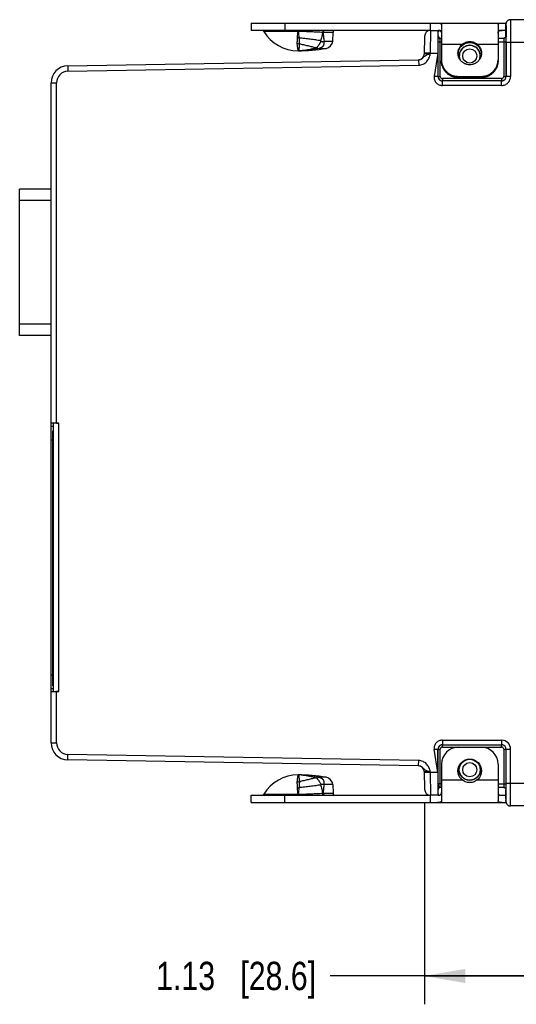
# Model space of a CAD drawing. Header units: inches. Extents: x 0 to 22, y 0 to 17.
# Tile 18 of 28: x 8 to 10.2, y 9 to 13.4. Entities that reach past the tile are written whole.
import ezdxf

# ---------------------------------------------------------------- set-up
doc = ezdxf.new("R2010")
doc.units = ezdxf.units.IN
doc.header["$LTSCALE"] = 1.21
doc.header["$MEASUREMENT"] = 0
doc.layers.get('0').update_dxf_attribs({"linetype": 'CONTINUOUS'})
for name, color, linetype in [('02___PRT_ALL_AXES', 7, 'CONTINUOUS'), ('DIMENSIONS', 7, 'CONTINUOUS'), ('FEATURES', 7, 'CONTINUOUS')]:
    doc.layers.add(name, color=color, linetype=linetype)
doc.styles.get("Standard").update_dxf_attribs({"font": 'txt', "width": 0.8})
doc.dimstyles.new('DIMSTYLE_1', dxfattribs={"dimtxt": 0.125, "dimasz": 0.18, "dimexe": 0.125, "dimexo": 0.0625, "dimgap": 0.0625, "dimtad": 0, "dimtih": 1, "dimtoh": 1, "dimdec": 1, "dimzin": 4, "dimdsep": 46, "dimtxsty": 'STANDARD', "dimblk": '_FILLED', "dimblk1": '_FILLED', "dimblk2": '_FILLED', "dimcen": 0.09, "dimadec": 0, "dimazin": 0, "dimtp": 0.001, "dimtm": 0.001, "dimtfac": 1, "dimtdec": 1, "dimtofl": 0, "dimtmove": 0, "dimatfit": 3, "dimldrblk": '_FILLED', "dimfxl": 1, "dimtolj": 1, "dimtzin": 4, "dimarcsym": 0})

# ---------------------------------------------------------------- blocks, each defined once
blk = doc.blocks.new('_FILLED')
at = {"color": 0, "linetype": 'BYBLOCK'}
blk.add_solid([(0, 0), (-1, 0.174), (-1, -0.174)], dxfattribs=at)
blk = doc.blocks.new('*D0')
at = {"layer": 'DIMENSIONS', "color": 2, "linetype": 'CONTINUOUS'}
for p, q in [((10.8815, 9.9727), (10.8815, 9.0152)), ((9.7537, 9.9018), (9.7537, 9.0152)), ((10.3176, 9.1402), (9.3373, 9.1402)), ((9.7537, 9.1402), (10.3176, 9.1402)), ((10.8815, 9.1402), (10.3176, 9.1402))]:
    blk.add_line(p, q, dxfattribs=at)
at = {"layer": 'DIMENSIONS', "color": 2, "linetype": 'CONTINUOUS', "xscale": 0.18, "yscale": 0.18, "zscale": 0.18, "rotation": 180}
blk.add_blockref('_FILLED', (9.7537, 9.1402), dxfattribs=at)
at = {"layer": 'DIMENSIONS', "color": 2, "linetype": 'CONTINUOUS', "xscale": 0.18, "yscale": 0.18, "zscale": 0.18}
blk.add_blockref('_FILLED', (10.8815, 9.1402), dxfattribs=at)
at = {"layer": 'DIMENSIONS', "color": 2, "linetype": 'CONTINUOUS', "insert": (9.2748, 9.2027), "char_height": 0.125, "width": 1.125, "attachment_point": 3, "line_spacing_factor": 0.9}
blk.add_mtext('1.13{\\Ftxt.shx;\\W1.000000;\\H0.125000; }[28.6]', dxfattribs=at)

msp = doc.modelspace()

# ---------------------------------------------------------------- linework, layer by layer
at = {"color": 7, "linetype": 'CONTINUOUS'}
for p, q in [((10.1135, 13.3292), (10.1135, 13.3392)), ((10.1135, 13.3392), (10.1138, 13.3293)), ((10.7873, 13.3592), (10.1335, 13.3592)), ((9.1953, 13.3074), (9.0434, 13.3074)), ((9.1952, 13.3122), (9.1952, 13.3116)), ((9.1959, 13.3074), (9.1953, 13.3074)), ((9.1957, 13.3122), (9.1959, 13.3074)), ((9.3501, 13.3027), (9.3058, 13.3027)), ((9.7802, 13.3116), (9.7794, 13.2116)), ((9.7802, 13.3116), (9.8135, 13.3122)), ((9.8135, 13.2821), (9.8135, 13.3122)), ((10.1134, 13.2875), (10.1135, 13.3292)), ((10.1135, 13.3292), (10.1135, 13.3292)), ((10.1138, 13.3293), (10.1141, 13.2876)), ((9.3101, 13.2651), (9.3481, 13.2651)), ((9.7537, 13.2851), (9.7523, 13.2071)), ((9.8135, 13.2612), (9.8135, 13.2821)), ((9.8135, 13.1092), (9.8135, 13.2612)), ((9.8135, 13.2612), (9.8285, 13.2612)), ((9.8235, 13.2744), (9.8235, 13.2782)), ((9.8235, 13.2782), (9.8285, 13.2782)), ((9.8235, 13.2612), (9.8235, 13.2744)), ((9.8235, 13.1092), (9.8235, 13.2612)), ((10.0785, 13.2782), (10.1039, 13.2782)), ((10.0785, 13.2612), (10.1136, 13.2612)), ((10.1035, 13.2777), (10.1036, 13.2612)), ((10.1036, 13.2612), (10.1036, 13.1092)), ((10.1092, 13.2798), (10.1075, 13.2791)), ((10.1117, 13.2823), (10.1092, 13.2798)), ((10.1132, 13.2854), (10.1127, 13.2844)), ((10.1134, 13.2875), (10.1134, 13.2875)), ((10.1134, 13.2875), (10.1136, 13.2612)), ((10.1136, 13.2612), (10.1136, 13.1092)), ((10.1141, 13.2876), (10.1141, 13.2834)), ((10.1142, 13.2592), (10.1142, 13.1092)), ((10.7873, 13.2592), (10.1142, 13.2592)), ((10.1342, 13.2592), (10.1342, 13.1092)), ((9.1958, 13.2222), (9.1955, 13.2222)), ((9.1958, 13.2222), (9.1955, 13.2222)), ((9.2759, 13.2345), (9.2885, 13.2325)), ((9.2885, 13.2325), (9.2886, 13.2324)), ((9.2886, 13.2324), (9.3189, 13.2324)), ((9.7793, 13.2084), (9.7523, 13.2071)), ((9.7794, 13.2116), (9.7524, 13.212)), ((9.7794, 13.2116), (9.7793, 13.2084)), ((9.7794, 13.2116), (9.8128, 13.2121)), ((9.8128, 13.2121), (9.7962, 13.1092)), ((9.8128, 13.2121), (9.8129, 13.1092)), ((9.9142, 13.2408), (9.9143, 13.241)), ((9.9929, 13.2408), (9.9928, 13.241)), ((8.1782, 13.1555), (9.7279, 13.1825)), ((9.7279, 13.1825), (9.7283, 13.1589)), ((8.1782, 13.1555), (8.1787, 13.1318)), ((8.1787, 13.1318), (9.7283, 13.1589)), ((8.1045, 10.1689), (8.1045, 13.0805)), ((8.1045, 13.0805), (8.1282, 13.0805)), ((8.1282, 11.5788), (8.1282, 13.0805)), ((9.8129, 13.1092), (9.8235, 13.1092)), ((9.8329, 13.0692), (9.8329, 13.0892)), ((10.0942, 13.0892), (9.8329, 13.0892)), ((9.8335, 13.0992), (9.8335, 13.0892)), ((10.0936, 13.0992), (9.8335, 13.0992)), ((10.0936, 13.0992), (10.0936, 13.0892)), ((10.0942, 13.0692), (10.0942, 13.0892)), ((10.1036, 13.1092), (10.1136, 13.1092)), ((10.1342, 13.1092), (10.1142, 13.1092)), ((10.0942, 13.0692), (9.8329, 13.0692)), ((8.1045, 11.5657), (8.1145, 11.5657)), ((8.1145, 10.3959), (8.1145, 11.5784)), ((8.1282, 11.5788), (8.1382, 11.5788)), ((8.1382, 10.3955), (8.1382, 11.5788)), ((8.1115, 10.4202), (8.1115, 11.5452)), ((8.1145, 11.5452), (8.1115, 11.5452)), ((8.1145, 11.5152), (8.1115, 11.5152)), ((8.1045, 11.5057), (8.1115, 11.5057)), ((8.1045, 10.4686), (8.1115, 10.4686)), ((8.1145, 10.4502), (8.1115, 10.4502)), ((8.1045, 10.4086), (8.1145, 10.4086)), ((8.1145, 10.4202), (8.1115, 10.4202)), ((8.1282, 10.1689), (8.1282, 10.3955)), ((8.1382, 10.3955), (8.1282, 10.3955)), ((8.1045, 10.1689), (8.1282, 10.1689)), ((9.8329, 10.1802), (10.0942, 10.1802)), ((9.8329, 10.1802), (9.8329, 10.1602)), ((10.0942, 10.1802), (10.0942, 10.1602)), ((9.8128, 10.0372), (9.7962, 10.1402)), ((9.8128, 10.0372), (9.8129, 10.1402)), ((9.8129, 10.1402), (9.8235, 10.1402)), ((9.8135, 9.9882), (9.8135, 10.1402)), ((9.8235, 9.9882), (9.8235, 10.1402)), ((9.8329, 10.1602), (10.0942, 10.1602)), ((9.8335, 10.1502), (9.8335, 10.1602)), ((9.8335, 10.1502), (10.0936, 10.1502)), ((10.0936, 10.1502), (10.0936, 10.1602)), ((10.1036, 10.1402), (10.1136, 10.1402)), ((10.1036, 10.1402), (10.1036, 9.9882)), ((10.1136, 10.1402), (10.1136, 9.9882)), ((10.1142, 10.1402), (10.1342, 10.1402)), ((10.1142, 9.9902), (10.1142, 10.1402)), ((10.1342, 9.9902), (10.1342, 10.1402)), ((8.1782, 10.0939), (8.1787, 10.1175)), ((9.7279, 10.0668), (8.1782, 10.0939)), ((9.7283, 10.0904), (8.1787, 10.1175)), ((9.7279, 10.0668), (9.7283, 10.0904)), ((9.7523, 10.0423), (9.7537, 9.9643)), ((9.7793, 10.0409), (9.7523, 10.0423)), ((9.7794, 10.0378), (9.7524, 10.0373)), ((9.7793, 10.0409), (9.7794, 10.0378)), ((9.8128, 10.0372), (9.7794, 10.0378)), ((9.7794, 10.0378), (9.7802, 9.9377)), ((9.1958, 10.0272), (9.1955, 10.0272)), ((9.1955, 10.0272), (9.1958, 10.0272)), ((9.1955, 10.0272), (9.1958, 10.0272)), ((9.2759, 10.0148), (9.2746, 10.0147)), ((9.2759, 10.0148), (9.2885, 10.0168)), ((9.2885, 10.0168), (9.2886, 10.017)), ((9.3189, 10.017), (9.2886, 10.017)), ((9.2961, 9.9845), (9.2947, 9.9829)), ((9.309, 9.9856), (9.3101, 9.9843)), ((9.3481, 9.9843), (9.3101, 9.9843)), ((9.8285, 9.9882), (9.8135, 9.9882)), ((9.8135, 9.9377), (9.8135, 9.9672)), ((9.8235, 9.975), (9.8235, 9.9882)), ((9.8235, 9.9712), (9.8235, 9.975)), ((9.8285, 9.9712), (9.8235, 9.9712)), ((10.0785, 9.9882), (10.1136, 9.9882)), ((10.1039, 9.9712), (10.0785, 9.9712)), ((10.1036, 9.9882), (10.1035, 9.9716)), ((10.1136, 9.9882), (10.1134, 9.9619)), ((10.1135, 9.9202), (10.1134, 9.9619)), ((10.1134, 9.9619), (10.1134, 9.9618)), ((10.1138, 9.9222), (10.1141, 9.9618)), ((10.1141, 9.9618), (10.1141, 9.9623)), ((10.1142, 9.9902), (10.7873, 9.9902)), ((9.0434, 9.9419), (9.1953, 9.9419)), ((9.1952, 9.9372), (9.1952, 9.9377)), ((9.1953, 9.9419), (9.1959, 9.9419)), ((9.1957, 9.9372), (9.1959, 9.9419)), ((9.3058, 9.9466), (9.3501, 9.9466)), ((9.8135, 9.9372), (9.7802, 9.9377)), ((10.1135, 9.9201), (10.1134, 9.9123)), ((10.1135, 9.9102), (10.1138, 9.9222)), ((10.1135, 9.9202), (10.1135, 9.9201)), ((10.1135, 9.9202), (10.1135, 9.9105)), ((10.1135, 9.9105), (10.1135, 9.9102)), ((10.1316, 9.8903), (10.1335, 9.8902)), ((10.7873, 9.8902), (10.1335, 9.8902))]:
    msp.add_line(p, q, dxfattribs=at)
for points in [[(10.115, 13.3469), (10.1145, 13.3455), (10.1141, 13.3441), (10.1138, 13.3428), (10.1136, 13.3415), (10.1135, 13.3403), (10.1135, 13.3391), (10.1134, 13.3381), (10.1134, 13.3367)], [(10.1134, 13.3367), (10.1135, 13.3294), (10.1135, 13.3292)], [(10.1335, 13.3592), (10.1315, 13.3591), (10.1297, 13.3588), (10.1279, 13.3584), (10.1262, 13.3578), (10.1246, 13.3571), (10.1231, 13.3563), (10.1217, 13.3553), (10.1204, 13.3543), (10.1192, 13.3532), (10.1182, 13.352), (10.1172, 13.3508), (10.1164, 13.3495), (10.1156, 13.3482), (10.115, 13.3469)], [(9.9142, 13.2408), (9.9212, 13.2473), (9.9317, 13.2535), (9.9437, 13.2572), (9.9535, 13.258)], [(9.9535, 13.258), (9.9636, 13.2571), (9.9756, 13.2534), (9.9861, 13.2471), (9.9929, 13.2408)], [(10.1134, 13.2875), (10.1132, 13.2853), (10.1116, 13.2821), (10.1088, 13.2795), (10.1054, 13.2783), (10.1039, 13.2782)], [(10.1039, 9.9712), (10.1055, 9.971), (10.1087, 9.9699), (10.1115, 9.9674), (10.1131, 9.9642), (10.1134, 9.9618)], [(10.1134, 9.9123), (10.1134, 9.911), (10.1135, 9.9101), (10.1135, 9.909), (10.1136, 9.9078), (10.1138, 9.9066), (10.114, 9.9054), (10.1144, 9.9041), (10.1149, 9.9028)], [(10.1149, 9.9028), (10.1154, 9.9015), (10.1161, 9.9002), (10.1169, 9.899), (10.1177, 9.8978), (10.1187, 9.8967), (10.1198, 9.8956), (10.1209, 9.8946), (10.1222, 9.8936), (10.1235, 9.8928), (10.125, 9.892), (10.1265, 9.8914), (10.1282, 9.8909), (10.1299, 9.8905), (10.1316, 9.8902), (10.1335, 9.8902)]]:
    msp.add_lwpolyline(points, dxfattribs=at)
for centre, radius in [((9.9535, 13.1992), 0.0312), ((9.9535, 10.0502), 0.047), ((9.9535, 10.0502), 0.0462), ((9.9535, 10.0502), 0.0312)]:
    msp.add_circle(centre, radius, dxfattribs=at)
for centre, radius, start, end in [((10.1336, 13.3391), 0.0201, 161.9995, 179.9428), ((10.1336, 13.3391), 0.0201, 143.9575, 161.891), ((10.1336, 13.3391), 0.0201, 126.0373, 143.8463), ((10.1335, 13.3391), 0.0201, 107.7556, 125.9236), ((10.1335, 13.339), 0.0201, 90.0538, 107.6481), ((9.0348, 13.3022), 0.01, 31.4985, 90), ((8.8083, 13.3337), 0.3878, 352.0387, 356.1115), ((8.0064, 13.3066), 1.1889, 0.0363, 0.2388), ((9.2824, 12.5508), 0.7523, 88.2178, 88.3785), ((9.36, 13.3022), 0.01, 90, 177), ((9.7807, 13.2846), 0.027, 90.9999, 178.9983), ((9.1905, 13.1933), 0.0595, 80.0972, 90.0059), ((9.1859, 13.2061), 0.0741, 79.9641, 84.9601), ((8.9788, 13.0018), 0.4121, 39.6565, 39.9526), ((9.2479, 13.3168), 0.0809, 318.9998, 320.2339), ((9.8235, 13.2882), 0.01, 180, 270), ((10.1034, 13.2879), 0.0101, 270.169, 279.981), ((10.1038, 13.2875), 0.00966, 322.8502, 325.7716), ((10.1038, 13.2875), 0.00963, 325.8098, 336.9145), ((1.4393, 13.2595), 8.6749, 359.99753, 0.15769), ((9.1955, 13.4741), 0.252, 270.0789, 274.2022), ((9.2849, 13.4229), 0.1886, 266.8892, 267.2613), ((9.7273, 13.2075), 0.025, 271, 359), ((9.9535, 13.1992), 0.047, 345.2935, 194.7065), ((9.9535, 13.1992), 0.0462, 338.0317, 201.9666), ((9.9512, 13.2084), 0.0492, 130.7264, 138.5618), ((9.9514, 13.2082), 0.0495, 127.54, 130.7304), ((9.9557, 13.2082), 0.0495, 47.8262, 52.3022), ((9.9561, 13.2086), 0.049, 41.4238, 47.8376), ((9.7271, 13.2089), 0.0265, 290.9188, 293.277), ((8.1795, 13.0805), 0.075, 91, 180), ((8.1795, 13.0805), 0.0514, 91, 180), ((9.833, 13.1092), 0.02, 180.128, 252.9979), ((9.8335, 13.1092), 0.02, 180.0001, 256.519), ((9.8335, 13.1092), 0.01, 180.003, 269.9992), ((9.8329, 13.1092), 0.0201, 253.0528, 258.0191), ((9.8335, 13.1092), 0.02, 256.5294, 265.4344), ((9.833, 13.1093), 0.0202, 258.0136, 266.9004), ((9.8335, 13.1091), 0.02, 265.4331, 269.9973), ((9.8329, 13.109), 0.0198, 266.912, 269.9962), ((10.0936, 13.1092), 0.01, 270.0008, 359.997), ((10.0936, 13.1092), 0.02, 270.0101, 275.8013), ((10.0942, 13.109), 0.0199, 270.007, 274.3275), ((10.0936, 13.1092), 0.02, 275.7961, 283.5242), ((10.0941, 13.1093), 0.0202, 274.3305, 282.0425), ((10.0936, 13.1092), 0.02, 283.5361, 359.9999), ((10.0942, 13.1092), 0.0201, 282.0397, 286.466), ((10.0942, 13.1092), 0.02, 286.4978, 359.9979), ((8.1795, 10.1689), 0.075, 180, 269), ((8.1795, 10.1689), 0.0514, 180, 269), ((10.0942, 10.1402), 0.04, 0.0021, 90.0001), ((9.833, 10.1401), 0.02, 107.0021, 179.872), ((9.8335, 10.1402), 0.02, 103.818, 179.9999), ((9.8335, 10.1402), 0.01, 90.0008, 179.997), ((9.8329, 10.1401), 0.0201, 102.3183, 106.948), ((9.833, 10.14), 0.0202, 93.8937, 102.3218), ((9.8335, 10.1401), 0.02, 95.3585, 103.805), ((9.8335, 10.1402), 0.02, 90.0093, 95.363), ((9.8329, 10.1403), 0.0198, 90.0058, 93.8873), ((10.0936, 10.1402), 0.02, 85.1402, 89.9968), ((10.0936, 10.1402), 0.01, 0.003, 89.9992), ((10.0942, 10.1403), 0.0198, 86.618, 89.9956), ((10.0941, 10.14), 0.0201, 78.3185, 86.6096), ((10.0936, 10.1401), 0.02, 76.8357, 85.1427), ((10.0942, 10.1401), 0.0201, 73.5362, 78.3232), ((10.0936, 10.1402), 0.02, 0.0001, 76.8264), ((10.0942, 10.1402), 0.02, 0.0021, 73.5036), ((9.7273, 10.0418), 0.025, 0.9997, 89), ((9.7271, 10.0404), 0.0264, 67.3302, 68.6422), ((9.1905, 10.0561), 0.0595, 269.9943, 279.9029), ((9.1956, 9.6), 0.4271, 85.7985, 89.9642), ((9.1955, 9.7762), 0.251, 85.3761, 89.9307), ((9.1949, 9.5936), 0.4336, 77.5215, 85.7732), ((9.1859, 10.0432), 0.0741, 275.0398, 280.0358), ((8.8083, 9.9156), 0.3878, 3.8885, 7.9613), ((9.7807, 9.9647), 0.027, 181, 269), ((11.7019, 9.9855), 1.8884, 179.92, 180.5542), ((9.8235, 9.9612), 0.01, 90, 180), ((10.1034, 9.9615), 0.0101, 80.0245, 89.8315), ((10.1037, 9.9617), 0.00976, 34.9777, 41.8375), ((10.1038, 9.9618), 0.00963, 23.2127, 34.9279), ((1.6007, 9.9896), 8.5135, 359.81626, 0.00386), ((9.0348, 9.9472), 0.01, 270, 328.5015), ((8.0059, 9.9427), 1.1894, 359.7612, 359.9636), ((9.2823, 10.7028), 0.7566, 271.622, 271.7818), ((9.36, 9.9472), 0.01, 183, 270), ((10.1336, 9.9102), 0.0201, 180.0564, 197.9164), ((10.1336, 9.9102), 0.0201, 198.0219, 215.7184), ((10.1336, 9.9103), 0.0201, 215.8279, 233.6696), ((10.1335, 9.9103), 0.0201, 233.7799, 251.6298), ((10.1335, 9.9103), 0.0201, 251.7401, 269.9402)]:
    msp.add_arc(centre, radius, start, end, dxfattribs=at)
for centre, major_axis, ratio, start_param, end_param in [((9.8136, 13.2122), (0, 0.1), 0.008726, 6.383505, 7.854134), ((8.1282, 11.5784), (0.0236, 0), 0.017455, 7.853982, 9.424778), ((8.1382, 11.5784), (0.0236, 0), 0.017455, 1.570796, 3.141593), ((8.1282, 10.3959), (0.0236, 0), 0.017455, 3.141593, 4.712389), ((8.1382, 10.3959), (0.0236, 0), 0.017455, -3.141593, -1.570796), ((9.8136, 10.0372), (0, 0.1), 0.008726, 1.570644, 3.041273)]:
    msp.add_ellipse(centre, major_axis=major_axis, ratio=ratio, start_param=start_param, end_param=end_param, dxfattribs=at)
for points, knots in [([(10.1335, 13.3592), (10.1335, 13.3592), (10.1335, 13.3589), (10.1336, 13.3586), (10.1336, 13.358), (10.1336, 13.3572), (10.1336, 13.3561), (10.1337, 13.3542), (10.1337, 13.3513), (10.1338, 13.3471), (10.1339, 13.342), (10.1339, 13.3362), (10.134, 13.3296), (10.134, 13.3224), (10.1341, 13.3116), (10.1341, 13.2969), (10.1342, 13.2784), (10.1342, 13.2657), (10.1342, 13.2592)], [0, 0, 0, 0, 0.001252, 0.004874, 0.010885, 0.019277, 0.030029, 0.043115, 0.076172, 0.118124, 0.168582, 0.227046, 0.292966, 0.365693, 0.444535, 0.617445, 0.805006, 1, 1, 1, 1]), ([(9.3037, 13.3027), (9.2959, 13.3032), (9.2792, 13.3042), (9.2579, 13.3052), (9.2396, 13.306), (9.2203, 13.3067), (9.2057, 13.3071), (9.1959, 13.3074)], [0, 0, 0, 0, 0.218809, 0.463921, 0.593862, 0.727277, 1, 1, 1, 1]), ([(9.1959, 13.3074), (9.1962, 13.3025), (9.197, 13.2931), (9.1982, 13.2837), (9.1988, 13.2791)], [0, 0, 0, 0, 0.514825, 1, 1, 1, 1]), ([(9.3037, 13.3027), (9.3032, 13.2997), (9.3021, 13.2935), (9.2995, 13.2813), (9.2969, 13.2723), (9.2947, 13.2664)], [0, 0, 0, 0, 0.249996, 0.499966, 1, 1, 1, 1]), ([(9.3104, 13.3122), (9.31, 13.3122), (9.3091, 13.312), (9.3079, 13.3115), (9.3068, 13.3106), (9.3058, 13.3094), (9.3049, 13.308), (9.3043, 13.3064), (9.3039, 13.3046), (9.3037, 13.3034), (9.3037, 13.3027)], [0, 0, 0, 0, 0.100605, 0.205668, 0.317879, 0.43887, 0.568975, 0.707309, 0.852072, 1, 1, 1, 1]), ([(9.3103, 13.3115), (9.3097, 13.3111), (9.3087, 13.3103), (9.3078, 13.3091), (9.3069, 13.3076), (9.3063, 13.3059), (9.3059, 13.3041), (9.3058, 13.3032), (9.3058, 13.3027)], [0, 0, 0, 0, 0.220187, 0.338776, 0.462917, 0.725343, 0.86203, 1, 1, 1, 1]), ([(9.3058, 13.3027), (9.3063, 13.2964), (9.3072, 13.2869), (9.3087, 13.2744), (9.3096, 13.2682), (9.3101, 13.2651)], [0, 0, 0, 0, 0.502444, 0.75207, 1, 1, 1, 1]), ([(9.313, 13.3122), (9.3125, 13.3122), (9.3116, 13.312), (9.3107, 13.3117), (9.3103, 13.3115)], [0, 0, 0, 0, 0.491068, 1, 1, 1, 1]), ([(9.1924, 13.28), (9.1921, 13.2775), (9.1914, 13.2727), (9.1908, 13.2667), (9.1905, 13.2622), (9.1904, 13.2589), (9.1903, 13.2558), (9.1904, 13.2538), (9.1905, 13.2528)], [0, 0, 0, 0, 0.275452, 0.534401, 0.657421, 0.776029, 0.890204, 1, 1, 1, 1]), ([(9.1905, 13.2528), (9.1908, 13.2491), (9.1912, 13.244), (9.1921, 13.2375), (9.1927, 13.2336), (9.1932, 13.2301), (9.1938, 13.2273), (9.1943, 13.2254), (9.1946, 13.2242), (9.1948, 13.2236), (9.1949, 13.2234)], [0, 0, 0, 0, 0.365736, 0.520959, 0.656963, 0.773264, 0.869435, 0.945092, 0.975151, 1, 1, 1, 1]), ([(9.2007, 13.2519), (9.2006, 13.2496), (9.2003, 13.2453), (9.1999, 13.2401), (9.1995, 13.2364), (9.1993, 13.234), (9.1991, 13.2318), (9.1988, 13.2298), (9.1985, 13.228), (9.1982, 13.2265), (9.1979, 13.2252), (9.1975, 13.2241), (9.1972, 13.2234), (9.1968, 13.2229), (9.1965, 13.2226), (9.1962, 13.2223), (9.1958, 13.2222), (9.1956, 13.2222), (9.1955, 13.2222)], [0, 0, 0, 0, 0.221858, 0.416322, 0.502972, 0.582467, 0.654746, 0.719773, 0.777541, 0.828075, 0.871467, 0.907926, 0.937842, 0.95058, 0.962018, 0.981833, 0.990932, 1, 1, 1, 1]), ([(9.2947, 13.2664), (9.2875, 13.2675), (9.2724, 13.2697), (9.2489, 13.2729), (9.2242, 13.276), (9.2073, 13.2781), (9.1988, 13.2791)], [0, 0, 0, 0, 0.227444, 0.473727, 0.733305, 1, 1, 1, 1]), ([(9.1988, 13.2791), (9.1992, 13.2766), (9.1998, 13.2717), (9.2004, 13.2657), (9.2007, 13.2611), (9.2008, 13.2579), (9.2009, 13.2548), (9.2008, 13.2528), (9.2007, 13.2519)], [0, 0, 0, 0, 0.278024, 0.539869, 0.663578, 0.78183, 0.894135, 1, 1, 1, 1]), ([(9.2746, 13.2346), (9.269, 13.2361), (9.2573, 13.239), (9.2391, 13.2433), (9.2202, 13.2476), (9.2073, 13.2504), (9.2007, 13.2519)], [0, 0, 0, 0, 0.231262, 0.477986, 0.735848, 1, 1, 1, 1]), ([(9.2961, 13.2648), (9.2954, 13.2631), (9.2943, 13.2605), (9.2926, 13.2573), (9.2913, 13.2549), (9.2899, 13.2527), (9.2885, 13.2505), (9.2871, 13.2484), (9.2853, 13.2457), (9.2831, 13.2427), (9.2809, 13.2399), (9.2793, 13.2379), (9.2781, 13.2366), (9.277, 13.2355), (9.2762, 13.2348), (9.2759, 13.2345)], [0, 0, 0, 0, 0.150888, 0.225709, 0.299703, 0.372533, 0.443758, 0.512952, 0.579818, 0.70548, 0.818641, 0.869895, 0.917311, 0.960717, 1, 1, 1, 1]), ([(9.309, 13.2637), (9.3091, 13.2628), (9.3093, 13.261), (9.3094, 13.2583), (9.3094, 13.256), (9.3093, 13.2543), (9.3091, 13.2526), (9.3088, 13.2509), (9.3084, 13.2492), (9.308, 13.248), (9.3076, 13.2468), (9.3071, 13.2456), (9.3065, 13.2445), (9.3059, 13.2434), (9.3052, 13.2424), (9.3045, 13.2413), (9.3036, 13.2404), (9.3027, 13.2395), (9.3018, 13.2386), (9.3008, 13.2377), (9.2997, 13.237), (9.2985, 13.2363), (9.2974, 13.2356), (9.2962, 13.235), (9.2949, 13.2344), (9.2924, 13.2335), (9.2903, 13.2328), (9.2885, 13.2325)], [0, 0, 0, 0, 0.066021, 0.130759, 0.194255, 0.22561, 0.256711, 0.317967, 0.34808, 0.378013, 0.408024, 0.438336, 0.468746, 0.498855, 0.528515, 0.558186, 0.58839, 0.619034, 0.649827, 0.681049, 0.712899, 0.744913, 0.776894, 0.808944, 0.841024, 0.873052, 1, 1, 1, 1]), ([(9.2961, 13.2648), (9.2962, 13.2647), (9.2964, 13.2644), (9.2968, 13.2641), (9.2972, 13.2639), (9.2977, 13.2636), (9.2984, 13.2632), (9.2996, 13.2628), (9.301, 13.2625), (9.3027, 13.2622), (9.3041, 13.2622), (9.3052, 13.2622), (9.306, 13.2624), (9.3068, 13.2625), (9.3079, 13.2629), (9.3086, 13.2633), (9.309, 13.2637)], [0, 0, 0, 0, 0.034956, 0.069496, 0.103695, 0.137448, 0.203931, 0.269449, 0.397778, 0.522557, 0.643908, 0.703433, 0.762314, 0.820694, 0.878986, 1, 1, 1, 1]), ([(9.8235, 13.2744), (9.8223, 13.2744), (9.8197, 13.2748), (9.8164, 13.2764), (9.8141, 13.279), (9.8135, 13.2811), (9.8135, 13.2821)], [0, 0, 0, 0, 0.277863, 0.540785, 0.77975, 1, 1, 1, 1]), ([(9.9535, 13.2582), (9.9506, 13.2582), (9.9448, 13.2577), (9.9377, 13.256), (9.9323, 13.254), (9.9284, 13.2521), (9.9247, 13.25), (9.9223, 13.2483), (9.9212, 13.2474)], [0, 0, 0, 0, 0.251724, 0.502364, 0.627125, 0.751536, 0.875753, 1, 1, 1, 1]), ([(9.986, 13.2474), (9.9849, 13.2482), (9.9825, 13.2499), (9.9788, 13.2521), (9.9748, 13.2539), (9.9694, 13.256), (9.9623, 13.2577), (9.9565, 13.2582), (9.9535, 13.2582)], [0, 0, 0, 0, 0.124254, 0.248473, 0.372881, 0.497639, 0.748273, 1, 1, 1, 1]), ([(10.1039, 13.2782), (10.1038, 13.2782), (10.1035, 13.2781), (10.1034, 13.2778), (10.1035, 13.2777)], [0, 0, 0, 0, 0.500188, 1, 1, 1, 1]), ([(10.1052, 13.2779), (10.1064, 13.2781), (10.1088, 13.279), (10.1107, 13.2807), (10.1115, 13.2817)], [0, 0, 0, 0, 0.502748, 1, 1, 1, 1]), ([(9.1949, 13.2234), (9.1949, 13.2232), (9.195, 13.223), (9.1952, 13.2227), (9.1952, 13.2225), (9.1953, 13.2223), (9.1954, 13.2222), (9.1955, 13.2222), (9.1955, 13.2222), (9.1955, 13.2222)], [0, 0, 0, 0, 0.399105, 0.559656, 0.69452, 0.804197, 0.889674, 0.953129, 1, 1, 1, 1]), ([(9.2886, 13.2324), (9.2809, 13.2307), (9.2656, 13.2277), (9.2424, 13.2245), (9.2191, 13.2226), (9.2036, 13.2222), (9.1958, 13.2222)], [0, 0, 0, 0, 0.25126, 0.501248, 0.750615, 1, 1, 1, 1]), ([(9.2746, 13.2346), (9.2647, 13.2315), (9.2447, 13.2263), (9.2241, 13.2236), (9.2139, 13.2228)], [0, 0, 0, 0, 0.50412, 1, 1, 1, 1]), ([(9.7283, 13.1589), (9.7347, 13.159), (9.7476, 13.1618), (9.7638, 13.1731), (9.7745, 13.1896), (9.7778, 13.2022), (9.7793, 13.2084)], [0, 0, 0, 0, 0.249868, 0.499649, 0.749471, 1, 1, 1, 1]), ([(9.7568, 13.2004), (9.7599, 13.2024), (9.7675, 13.2053), (9.7752, 13.2073), (9.7793, 13.2084)], [0, 0, 0, 0, 0.45968, 1, 1, 1, 1]), ([(9.9143, 13.241), (9.9125, 13.2389), (9.91, 13.2356), (9.9073, 13.2309), (9.9049, 13.226), (9.9028, 13.2195), (9.9019, 13.2141), (9.9017, 13.2114)], [0, 0, 0, 0, 0.250567, 0.375864, 0.500977, 0.750611, 1, 1, 1, 1]), ([(9.9017, 13.2114), (9.9019, 13.2141), (9.9028, 13.2194), (9.9049, 13.2259), (9.9073, 13.2308), (9.91, 13.2355), (9.9124, 13.2388), (9.9142, 13.2408)], [0, 0, 0, 0, 0.249143, 0.498669, 0.623825, 0.749213, 1, 1, 1, 1]), ([(10.0054, 13.2114), (10.0052, 13.2141), (10.0043, 13.2195), (10.0022, 13.226), (9.9998, 13.2309), (9.9971, 13.2356), (9.9946, 13.2389), (9.9928, 13.241)], [0, 0, 0, 0, 0.249389, 0.499024, 0.624138, 0.749434, 1, 1, 1, 1]), ([(9.9929, 13.2408), (9.9947, 13.2388), (9.9971, 13.2355), (9.9998, 13.2308), (10.0022, 13.2259), (10.0043, 13.2194), (10.0052, 13.2141), (10.0054, 13.2114)], [0, 0, 0, 0, 0.250787, 0.376175, 0.501331, 0.750858, 1, 1, 1, 1]), ([(9.7376, 13.1846), (9.7397, 13.1855), (9.7437, 13.1879), (9.7484, 13.1925), (9.7523, 13.197), (9.7553, 13.1994), (9.7568, 13.2004)], [0, 0, 0, 0, 0.280012, 0.547008, 0.784716, 1, 1, 1, 1]), ([(9.7962, 13.1092), (9.7954, 13.1041), (9.7964, 13.0936), (9.8046, 13.0802), (9.8175, 13.0712), (9.8278, 13.0692), (9.8329, 13.0692)], [0, 0, 0, 0, 0.249522, 0.499526, 0.74972, 1, 1, 1, 1]), ([(9.8129, 13.1092), (9.8129, 13.109), (9.8124, 13.1085), (9.8107, 13.1081), (9.8073, 13.108), (9.8022, 13.1083), (9.7983, 13.1088), (9.7962, 13.1092)], [0, 0, 0, 0, 0.034081, 0.094605, 0.308994, 0.62627, 1, 1, 1, 1]), ([(10.0942, 13.0692), (10.0994, 13.0692), (10.1099, 13.0712), (10.1232, 13.0801), (10.1321, 13.0934), (10.1342, 13.104), (10.1342, 13.1092)], [0, 0, 0, 0, 0.249954, 0.499992, 0.750034, 1, 1, 1, 1]), ([(9.8329, 10.1802), (9.8278, 10.1802), (9.8175, 10.1781), (9.8046, 10.1692), (9.7964, 10.1558), (9.7954, 10.1452), (9.7962, 10.1402)], [0, 0, 0, 0, 0.25028, 0.500474, 0.750478, 1, 1, 1, 1]), ([(9.7962, 10.1402), (9.7983, 10.1405), (9.8022, 10.141), (9.8073, 10.1413), (9.8107, 10.1412), (9.8124, 10.1408), (9.8129, 10.1404), (9.8129, 10.1402)], [0, 0, 0, 0, 0.37373, 0.691006, 0.905395, 0.96592, 1, 1, 1, 1]), ([(9.7793, 10.0409), (9.7778, 10.0472), (9.7745, 10.0597), (9.7638, 10.0762), (9.7476, 10.0875), (9.7347, 10.0903), (9.7283, 10.0904)], [0, 0, 0, 0, 0.250527, 0.500352, 0.750136, 1, 1, 1, 1]), ([(9.7568, 10.0489), (9.7553, 10.0499), (9.7523, 10.0524), (9.7483, 10.0569), (9.7435, 10.0616), (9.7395, 10.0639), (9.7373, 10.0648)], [0, 0, 0, 0, 0.215588, 0.452916, 0.720105, 1, 1, 1, 1]), ([(9.7793, 10.0409), (9.7752, 10.042), (9.7675, 10.044), (9.7599, 10.0469), (9.7568, 10.0489)], [0, 0, 0, 0, 0.54018, 1, 1, 1, 1]), ([(9.1905, 9.9966), (9.1904, 9.9956), (9.1903, 9.9935), (9.1904, 9.9904), (9.1905, 9.9872), (9.1908, 9.9826), (9.1914, 9.9767), (9.1921, 9.9718), (9.1924, 9.9694)], [0, 0, 0, 0, 0.109796, 0.223971, 0.34258, 0.465599, 0.724548, 1, 1, 1, 1]), ([(9.1955, 10.0272), (9.1955, 10.0272), (9.1955, 10.0271), (9.1954, 10.0271), (9.1953, 10.027), (9.1953, 10.0269), (9.1951, 10.0267), (9.195, 10.0264), (9.1949, 10.026), (9.1948, 10.0256), (9.1946, 10.025), (9.1943, 10.024), (9.194, 10.0227), (9.1936, 10.0211), (9.1933, 10.0193), (9.1929, 10.0172), (9.1924, 10.014), (9.1917, 10.0094), (9.1911, 10.0033), (9.1907, 9.9989), (9.1905, 9.9966)], [0, 0, 0, 0, 0.002842, 0.004747, 0.007053, 0.012976, 0.020745, 0.03041, 0.041994, 0.055508, 0.070957, 0.107661, 0.152059, 0.204085, 0.263666, 0.330724, 0.405157, 0.575723, 0.774442, 1, 1, 1, 1]), ([(9.1955, 10.0272), (9.1956, 10.0272), (9.1958, 10.0271), (9.1962, 10.027), (9.1965, 10.0268), (9.1968, 10.0264), (9.1972, 10.026), (9.1973, 10.0256), (9.1975, 10.0253)], [0, 0, 0, 0, 0.098528, 0.197368, 0.412579, 0.536806, 0.675137, 1, 1, 1, 1]), ([(9.1975, 10.0253), (9.1976, 10.025), (9.1978, 10.0245), (9.198, 10.0236), (9.1983, 10.0225), (9.1986, 10.0209), (9.199, 10.0185), (9.1993, 10.0152), (9.1997, 10.0115), (9.2, 10.0072), (9.2004, 10.0025), (9.2006, 9.9992), (9.2007, 9.9975)], [0, 0, 0, 0, 0.029401, 0.063057, 0.101083, 0.143549, 0.241941, 0.358347, 0.492654, 0.644656, 0.813949, 1, 1, 1, 1]), ([(9.2007, 9.9975), (9.2008, 9.9965), (9.2009, 9.9945), (9.2008, 9.9914), (9.2007, 9.9882), (9.2004, 9.9836), (9.1998, 9.9776), (9.1992, 9.9727), (9.1988, 9.9702)], [0, 0, 0, 0, 0.105865, 0.21817, 0.336422, 0.460131, 0.721976, 1, 1, 1, 1]), ([(9.2746, 10.0147), (9.269, 10.0132), (9.2573, 10.0103), (9.2391, 10.006), (9.2202, 10.0017), (9.2073, 9.9989), (9.2007, 9.9975)], [0, 0, 0, 0, 0.231262, 0.477986, 0.735848, 1, 1, 1, 1]), ([(9.2158, 10.0263), (9.2257, 10.0255), (9.2456, 10.0228), (9.265, 10.0178), (9.2746, 10.0147)], [0, 0, 0, 0, 0.49595, 1, 1, 1, 1]), ([(9.2759, 10.0148), (9.2762, 10.0145), (9.277, 10.0138), (9.2781, 10.0127), (9.2793, 10.0114), (9.2805, 10.01), (9.2817, 10.0084), (9.283, 10.0067), (9.2844, 10.0049), (9.2857, 10.003), (9.2871, 10.001), (9.289, 9.9981), (9.2914, 9.9944), (9.294, 9.9896), (9.2955, 9.9863), (9.2961, 9.9845)], [0, 0, 0, 0, 0.039285, 0.082686, 0.130083, 0.181349, 0.236293, 0.294577, 0.3559, 0.420118, 0.487046, 0.556315, 0.700293, 0.849087, 1, 1, 1, 1]), ([(9.2885, 10.0168), (9.2894, 10.0167), (9.2911, 10.0162), (9.2933, 10.0155), (9.2949, 10.0149), (9.2962, 10.0143), (9.2974, 10.0137), (9.2985, 10.0131), (9.2997, 10.0123), (9.3008, 10.0116), (9.3018, 10.0108), (9.3028, 10.0099), (9.3036, 10.0089), (9.3044, 10.008), (9.3052, 10.007), (9.3059, 10.0059), (9.3065, 10.0048), (9.3073, 10.0033), (9.3081, 10.0013), (9.3087, 9.9989), (9.3092, 9.9963), (9.3094, 9.9937), (9.3094, 9.991), (9.3093, 9.9883), (9.3091, 9.9865), (9.309, 9.9856)], [0, 0, 0, 0, 0.06325, 0.127021, 0.159023, 0.191143, 0.223254, 0.255142, 0.286998, 0.319066, 0.350608, 0.38112, 0.411242, 0.441384, 0.471513, 0.50159, 0.531629, 0.561651, 0.621742, 0.682171, 0.743364, 0.805693, 0.869229, 0.933959, 1, 1, 1, 1]), ([(9.1988, 9.9702), (9.1982, 9.9657), (9.197, 9.9562), (9.1962, 9.9468), (9.1959, 9.9419)], [0, 0, 0, 0, 0.485175, 1, 1, 1, 1]), ([(9.2947, 9.9829), (9.2875, 9.9818), (9.2724, 9.9796), (9.2489, 9.9765), (9.2242, 9.9733), (9.2073, 9.9713), (9.1988, 9.9702)], [0, 0, 0, 0, 0.227444, 0.473727, 0.733305, 1, 1, 1, 1]), ([(9.2947, 9.9829), (9.2958, 9.98), (9.2977, 9.974), (9.3009, 9.9619), (9.3027, 9.9527), (9.3037, 9.9466)], [0, 0, 0, 0, 0.25017, 0.500185, 1, 1, 1, 1]), ([(9.2961, 9.9845), (9.2962, 9.9847), (9.2964, 9.9849), (9.2968, 9.9852), (9.2972, 9.9855), (9.2977, 9.9858), (9.2984, 9.9861), (9.2996, 9.9865), (9.301, 9.9869), (9.3027, 9.9871), (9.3041, 9.9871), (9.3052, 9.9871), (9.306, 9.987), (9.3068, 9.9868), (9.3079, 9.9864), (9.3086, 9.986), (9.309, 9.9856)], [0, 0, 0, 0, 0.03495, 0.069485, 0.103678, 0.137428, 0.20391, 0.269427, 0.39775, 0.522524, 0.643872, 0.703389, 0.762257, 0.820625, 0.878925, 1, 1, 1, 1]), ([(9.3101, 9.9843), (9.3096, 9.9812), (9.3087, 9.975), (9.3072, 9.9624), (9.3063, 9.953), (9.3058, 9.9466)], [0, 0, 0, 0, 0.247928, 0.497558, 1, 1, 1, 1]), ([(9.8235, 9.975), (9.8223, 9.975), (9.8197, 9.9746), (9.8164, 9.973), (9.8141, 9.9704), (9.8135, 9.9682), (9.8135, 9.9672)], [0, 0, 0, 0, 0.277216, 0.539647, 0.778843, 1, 1, 1, 1]), ([(10.1035, 9.9716), (10.1034, 9.9715), (10.1035, 9.9712), (10.1038, 9.9712), (10.1039, 9.9712)], [0, 0, 0, 0, 0.499944, 1, 1, 1, 1]), ([(10.1052, 9.9715), (10.1057, 9.9714), (10.1079, 9.9708), (10.1099, 9.9695), (10.111, 9.9683)], [0, 0, 0, 0, 0.253135, 1, 1, 1, 1]), ([(10.1335, 9.8902), (10.1335, 9.8902), (10.1335, 9.8904), (10.1336, 9.8907), (10.1336, 9.8913), (10.1336, 9.8922), (10.1336, 9.8932), (10.1337, 9.8951), (10.1337, 9.8981), (10.1338, 9.9022), (10.1339, 9.9073), (10.1339, 9.9131), (10.134, 9.9197), (10.134, 9.9269), (10.1341, 9.9377), (10.1341, 9.9524), (10.1342, 9.9709), (10.1342, 9.9837), (10.1342, 9.9902)], [0, 0, 0, 0, 0.001251, 0.004872, 0.010881, 0.019271, 0.030021, 0.043105, 0.076156, 0.11811, 0.168562, 0.227036, 0.292953, 0.365694, 0.444539, 0.617463, 0.805026, 1, 1, 1, 1]), ([(9.1959, 9.9419), (9.2057, 9.9422), (9.2203, 9.9426), (9.2396, 9.9433), (9.2579, 9.9441), (9.2792, 9.9452), (9.2959, 9.9461), (9.3037, 9.9466)], [0, 0, 0, 0, 0.272723, 0.406137, 0.536078, 0.78119, 1, 1, 1, 1]), ([(9.3104, 9.9372), (9.31, 9.9372), (9.3091, 9.9373), (9.3079, 9.9378), (9.3068, 9.9387), (9.3058, 9.9399), (9.3049, 9.9413), (9.3043, 9.9429), (9.3039, 9.9447), (9.3037, 9.946), (9.3037, 9.9466)], [0, 0, 0, 0, 0.100605, 0.205668, 0.317878, 0.438869, 0.568974, 0.707308, 0.852071, 1, 1, 1, 1]), ([(9.3103, 9.9379), (9.3097, 9.9382), (9.3087, 9.939), (9.3078, 9.9402), (9.3069, 9.9417), (9.3063, 9.9434), (9.3059, 9.9452), (9.3058, 9.9462), (9.3058, 9.9466)], [0, 0, 0, 0, 0.220186, 0.338775, 0.462917, 0.725342, 0.86203, 1, 1, 1, 1]), ([(9.313, 9.9372), (9.3125, 9.9372), (9.3116, 9.9373), (9.3107, 9.9376), (9.3103, 9.9379)], [0, 0, 0, 0, 0.491068, 1, 1, 1, 1])]:
    msp.add_open_spline(points, degree=3, knots=knots, dxfattribs=at)
for points in [[(10.1127, 13.2837), (10.1132, 13.2849), (10.1134, 13.2862), (10.1134, 13.2875)], [(9.7279, 13.1825), (9.7308, 13.1826), (9.7338, 13.1831), (9.7366, 13.1842)], [(9.7368, 10.0651), (9.7339, 10.0662), (9.7309, 10.0668), (9.7279, 10.0668)], [(10.1127, 9.9656), (10.1132, 9.9644), (10.1134, 9.9631), (10.1134, 9.9619)]]:
    msp.add_open_spline(points, degree=3, dxfattribs=at)
at = {"layer": '02___PRT_ALL_AXES', "color": 7, "linetype": 'CONTINUOUS'}
for p, q in [((9.3481, 13.2651), (9.3501, 13.3027)), ((9.8285, 13.2508), (9.9203, 13.2508)), ((9.9868, 13.2508), (10.0785, 13.2508)), ((7.9655, 11.9653), (7.9655, 12.612)), ((8.1045, 12.612), (7.9655, 12.612)), ((8.1045, 12.562), (7.9655, 12.562)), ((8.1045, 12.0153), (7.9655, 12.0153)), ((8.1045, 11.9653), (7.9655, 11.9653)), ((9.8285, 10.0052), (9.9203, 10.0052)), ((9.9868, 10.0052), (10.0785, 10.0052)), ((9.3481, 9.9843), (9.3501, 9.9466))]:
    msp.add_line(p, q, dxfattribs=at)
msp.add_circle((9.9535, 10.0452), 0.052, dxfattribs=at)
for centre, radius, start, end in [((9.1955, 13.4006), 0.1785, 211.4985, 270), ((9.3131, 13.2669), 0.035, 279.4651, 357), ((9.1955, 13.9722), 0.75, 270, 279.4651), ((9.9521, 13.2114), 0.0505, 179.9972, 183.0197), ((9.955, 13.2114), 0.0505, 356.9807, 0.0028), ((9.1955, 9.8487), 0.1785, 90, 148.5015), ((9.1955, 9.2772), 0.75, 80.5349, 90), ((9.3131, 9.9824), 0.035, 3, 80.5349)]:
    msp.add_arc(centre, radius, start, end, dxfattribs=at)
for points, knots in [([(9.9015, 13.2114), (9.9015, 13.2133), (9.9018, 13.217), (9.9027, 13.2226), (9.9042, 13.228), (9.9064, 13.2332), (9.9091, 13.2382), (9.9134, 13.2443), (9.9174, 13.2484), (9.9203, 13.2508)], [0, 0, 0, 0, 0.12463, 0.249309, 0.374077, 0.498952, 0.623994, 0.749289, 1, 1, 1, 1]), ([(9.9203, 13.2508), (9.9226, 13.2527), (9.9276, 13.256), (9.9358, 13.2597), (9.9445, 13.262), (9.9505, 13.2625), (9.9535, 13.2625)], [0, 0, 0, 0, 0.249268, 0.498918, 0.749225, 1, 1, 1, 1]), ([(9.9535, 13.2625), (9.9565, 13.2625), (9.9626, 13.262), (9.9713, 13.2597), (9.9795, 13.256), (9.9845, 13.2527), (9.9868, 13.2508)], [0, 0, 0, 0, 0.250767, 0.501075, 0.750728, 1, 1, 1, 1]), ([(9.9868, 13.2508), (9.9897, 13.2484), (9.9937, 13.2443), (9.998, 13.2382), (10.0007, 13.2332), (10.0029, 13.228), (10.0044, 13.2226), (10.0053, 13.217), (10.0055, 13.2133), (10.0055, 13.2114)], [0, 0, 0, 0, 0.250711, 0.376006, 0.501048, 0.625923, 0.750691, 0.87537, 1, 1, 1, 1]), ([(9.9535, 13.1602), (9.9503, 13.1602), (9.9453, 13.1606), (9.9389, 13.1622), (9.9342, 13.1638), (9.9298, 13.1658), (9.9255, 13.1682), (9.9214, 13.171), (9.9177, 13.1742), (9.9143, 13.1777), (9.9112, 13.1815), (9.9085, 13.1856), (9.9062, 13.1899), (9.9044, 13.1944), (9.903, 13.1991), (9.902, 13.2039), (9.9017, 13.2071), (9.9016, 13.2087)], [0, 0, 0, 0, 0.125751, 0.18871, 0.251582, 0.314376, 0.377102, 0.439756, 0.502321, 0.564794, 0.627177, 0.689472, 0.75169, 0.813838, 0.87593, 0.937979, 1, 1, 1, 1]), ([(10.0055, 13.2087), (10.0054, 13.2071), (10.0051, 13.2039), (10.0041, 13.1991), (10.0027, 13.1944), (10.0008, 13.1899), (9.9986, 13.1856), (9.9959, 13.1815), (9.9928, 13.1777), (9.9894, 13.1742), (9.9857, 13.171), (9.9816, 13.1682), (9.9773, 13.1658), (9.9728, 13.1638), (9.9682, 13.1622), (9.9618, 13.1606), (9.9568, 13.1602), (9.9535, 13.1602)], [0, 0, 0, 0, 0.062021, 0.12407, 0.186162, 0.24831, 0.310528, 0.372823, 0.435206, 0.497679, 0.560244, 0.622898, 0.685624, 0.748418, 0.81129, 0.874249, 1, 1, 1, 1])]:
    msp.add_open_spline(points, degree=3, knots=knots, dxfattribs=at)
at = {"layer": 'FEATURES', "color": 7, "linetype": 'CONTINUOUS'}
for p, q in [((8.9875, 13.3442), (8.9875, 13.3122)), ((8.9875, 13.3442), (10.1141, 13.3442)), ((9.1375, 13.3442), (9.1375, 13.3122)), ((9.7785, 13.3442), (9.7785, 13.3122)), ((9.8285, 13.3374), (9.8285, 13.1828)), ((10.0785, 13.3374), (10.0785, 13.1828)), ((9.7802, 13.3122), (8.9875, 13.3122)), ((10.1135, 13.3122), (10.0967, 13.3122)), ((9.9035, 13.1034), (9.9035, 13.109)), ((9.9035, 13.109), (10.0035, 13.109)), ((9.9035, 13.1034), (10.0035, 13.1034)), ((10.0035, 13.109), (10.0035, 13.1034)), ((9.9035, 10.1492), (10.0035, 10.1492)), ((9.8285, 10.0742), (9.8285, 9.9129)), ((10.0785, 10.0742), (10.0785, 9.9129)), ((8.9875, 9.9372), (9.7802, 9.9372)), ((8.9875, 9.9052), (8.9875, 9.9372)), ((8.9875, 9.9052), (10.1141, 9.9052)), ((9.1375, 9.9052), (9.1375, 9.9372)), ((9.7785, 9.9372), (9.7785, 9.9052)), ((10.0967, 9.9372), (10.1135, 9.9372))]:
    msp.add_line(p, q, dxfattribs=at)
for centre, radius, start, end in [((9.9035, 10.0742), 0.075, 90, 180), ((10.0035, 10.0742), 0.075, 0, 90), ((9.8112, 9.9936), 0.0565, 272.4074, 273.4399)]:
    msp.add_arc(centre, radius, start, end, dxfattribs=at)
for points, knots in [([(9.8104, 13.3442), (9.8117, 13.3442), (9.8143, 13.3441), (9.8175, 13.344), (9.8197, 13.3437), (9.8213, 13.3435), (9.8226, 13.3432), (9.8239, 13.3428), (9.825, 13.3424), (9.8259, 13.3419), (9.8268, 13.3413), (9.8274, 13.3407), (9.8279, 13.34), (9.8283, 13.3392), (9.8285, 13.3383), (9.8285, 13.3377), (9.8285, 13.3374)], [0, 0, 0, 0, 0.192635, 0.364348, 0.441845, 0.51361, 0.57963, 0.640027, 0.695069, 0.745237, 0.791245, 0.834086, 0.875, 0.915392, 0.956659, 1, 1, 1, 1]), ([(10.0785, 13.3374), (10.0785, 13.3377), (10.0786, 13.3383), (10.0788, 13.3392), (10.0792, 13.34), (10.0797, 13.3407), (10.0803, 13.3413), (10.0812, 13.3419), (10.0821, 13.3424), (10.0832, 13.3428), (10.0845, 13.3432), (10.0858, 13.3435), (10.0874, 13.3437), (10.0896, 13.344), (10.0928, 13.3441), (10.0954, 13.3442), (10.0967, 13.3442)], [0, 0, 0, 0, 0.043341, 0.084608, 0.125, 0.165914, 0.208755, 0.254763, 0.304931, 0.359973, 0.42037, 0.48639, 0.558155, 0.635652, 0.807365, 1, 1, 1, 1]), ([(9.8285, 13.3024), (9.8285, 13.3032), (9.8285, 13.3043), (9.8281, 13.3057), (9.8277, 13.3067), (9.8272, 13.3076), (9.8265, 13.3084), (9.8258, 13.3091), (9.8246, 13.31), (9.8231, 13.3106), (9.8215, 13.3111), (9.8196, 13.3116), (9.817, 13.3119), (9.8148, 13.3121), (9.8136, 13.3121)], [0, 0, 0, 0, 0.114564, 0.16764, 0.218769, 0.268875, 0.319017, 0.370294, 0.423749, 0.540452, 0.605095, 0.674395, 0.827506, 1, 1, 1, 1]), ([(9.8146, 13.312), (9.8154, 13.312), (9.817, 13.3119), (9.8192, 13.3115), (9.8212, 13.3111), (9.8229, 13.3104), (9.8245, 13.3096), (9.8258, 13.3085), (9.8268, 13.3073), (9.8273, 13.3064), (9.8275, 13.3059)], [0, 0, 0, 0, 0.160293, 0.307966, 0.443236, 0.567021, 0.681234, 0.788847, 0.893717, 1, 1, 1, 1]), ([(9.8275, 13.3059), (9.8279, 13.305), (9.8283, 13.3037), (9.8285, 13.3017), (9.8285, 13.3007), (9.8285, 13.3002)], [0, 0, 0, 0, 0.470026, 0.726738, 1, 1, 1, 1]), ([(10.0967, 13.3122), (10.0953, 13.3122), (10.0933, 13.3121), (10.0907, 13.312), (10.0889, 13.3118), (10.0872, 13.3115), (10.0857, 13.3112), (10.0843, 13.3107), (10.0831, 13.3102), (10.082, 13.3096), (10.081, 13.3089), (10.0802, 13.308), (10.0796, 13.3071), (10.0791, 13.306), (10.0788, 13.3049), (10.0786, 13.3037), (10.0785, 13.3028), (10.0785, 13.3024)], [0, 0, 0, 0, 0.17823, 0.260107, 0.336901, 0.408544, 0.475078, 0.536692, 0.593786, 0.646983, 0.697168, 0.745448, 0.793076, 0.84132, 0.891324, 0.944008, 1, 1, 1, 1]), ([(10.0785, 13.3002), (10.0785, 13.3007), (10.0786, 13.3017), (10.0788, 13.3037), (10.0792, 13.305), (10.0796, 13.3059)], [0, 0, 0, 0, 0.273265, 0.529978, 1, 1, 1, 1]), ([(10.0796, 13.3059), (10.0798, 13.3065), (10.0803, 13.3073), (10.0811, 13.3083), (10.0821, 13.3092), (10.0835, 13.3101), (10.0856, 13.311), (10.088, 13.3116), (10.0906, 13.3119), (10.0936, 13.3121), (10.0957, 13.3122), (10.0967, 13.3122)], [0, 0, 0, 0, 0.099218, 0.148314, 0.197948, 0.301395, 0.41438, 0.539906, 0.679352, 0.832936, 1, 1, 1, 1]), ([(9.8285, 13.1828), (9.8285, 13.1804), (9.8288, 13.1756), (9.8299, 13.1684), (9.8317, 13.1614), (9.8341, 13.1545), (9.8373, 13.148), (9.8411, 13.1417), (9.8455, 13.1359), (9.8504, 13.1305), (9.8559, 13.1256), (9.8618, 13.1213), (9.8681, 13.1176), (9.8748, 13.1145), (9.8817, 13.112), (9.8889, 13.1103), (9.8962, 13.1092), (9.9011, 13.109), (9.9035, 13.109)], [0, 0, 0, 0, 0.062015, 0.124068, 0.186142, 0.248272, 0.310469, 0.372744, 0.435106, 0.49756, 0.560107, 0.622747, 0.685473, 0.748277, 0.811147, 0.874064, 0.937033, 1, 1, 1, 1]), ([(9.9035, 13.1034), (9.9011, 13.1034), (9.8962, 13.1037), (9.8889, 13.1047), (9.8817, 13.1065), (9.8748, 13.1089), (9.8681, 13.112), (9.8618, 13.1158), (9.8559, 13.1201), (9.8504, 13.125), (9.8455, 13.1303), (9.8411, 13.1362), (9.8373, 13.1424), (9.8341, 13.149), (9.8317, 13.1558), (9.8299, 13.1628), (9.8288, 13.17), (9.8285, 13.1749), (9.8285, 13.1773)], [0, 0, 0, 0, 0.062967, 0.125936, 0.188853, 0.251723, 0.314527, 0.377253, 0.439893, 0.50244, 0.564894, 0.627256, 0.689531, 0.751728, 0.813858, 0.875932, 0.937985, 1, 1, 1, 1]), ([(10.0035, 13.109), (10.006, 13.109), (10.0109, 13.1092), (10.0182, 13.1103), (10.0254, 13.112), (10.0323, 13.1145), (10.039, 13.1176), (10.0453, 13.1213), (10.0512, 13.1256), (10.0567, 13.1305), (10.0616, 13.1359), (10.066, 13.1417), (10.0698, 13.148), (10.0729, 13.1545), (10.0754, 13.1614), (10.0772, 13.1684), (10.0783, 13.1756), (10.0785, 13.1804), (10.0785, 13.1828)], [0, 0, 0, 0, 0.062967, 0.125936, 0.188853, 0.251723, 0.314527, 0.377253, 0.439893, 0.50244, 0.564894, 0.627256, 0.689531, 0.751728, 0.813858, 0.875932, 0.937985, 1, 1, 1, 1]), ([(10.0785, 13.1773), (10.0785, 13.1749), (10.0783, 13.17), (10.0772, 13.1628), (10.0754, 13.1558), (10.0729, 13.149), (10.0698, 13.1424), (10.066, 13.1362), (10.0616, 13.1303), (10.0567, 13.125), (10.0512, 13.1201), (10.0453, 13.1158), (10.039, 13.112), (10.0323, 13.1089), (10.0254, 13.1065), (10.0182, 13.1047), (10.0109, 13.1037), (10.006, 13.1034), (10.0035, 13.1034)], [0, 0, 0, 0, 0.062015, 0.124068, 0.186142, 0.248272, 0.310469, 0.372744, 0.435106, 0.49756, 0.560107, 0.622747, 0.685473, 0.748277, 0.811147, 0.874064, 0.937033, 1, 1, 1, 1]), ([(9.8146, 9.9373), (9.8157, 9.9373), (9.8178, 9.9375), (9.8203, 9.938), (9.8221, 9.9386), (9.8233, 9.9391), (9.8243, 9.9397), (9.8253, 9.9404), (9.8261, 9.9412), (9.8268, 9.942), (9.8274, 9.943), (9.828, 9.9445), (9.8285, 9.9465), (9.8285, 9.9483), (9.8285, 9.9492)], [0, 0, 0, 0, 0.159248, 0.300725, 0.365158, 0.425814, 0.483258, 0.538239, 0.591674, 0.644581, 0.69799, 0.752854, 0.86985, 1, 1, 1, 1]), ([(10.0785, 9.9492), (10.0785, 9.9486), (10.0786, 9.9476), (10.0788, 9.9457), (10.0793, 9.9439), (10.0801, 9.9423), (10.0809, 9.9413), (10.0818, 9.9404), (10.0829, 9.9396), (10.0842, 9.9389), (10.0855, 9.9384), (10.0871, 9.938), (10.0888, 9.9377), (10.0906, 9.9374), (10.0933, 9.9372), (10.0953, 9.9372), (10.0967, 9.9372)], [0, 0, 0, 0, 0.063299, 0.122764, 0.23164, 0.28277, 0.33305, 0.383742, 0.43611, 0.491278, 0.550125, 0.613272, 0.681079, 0.753709, 0.831174, 1, 1, 1, 1]), ([(9.8285, 9.9129), (9.8285, 9.9122), (9.8284, 9.9112), (9.8279, 9.91), (9.8274, 9.9092), (9.8268, 9.9084), (9.826, 9.9078), (9.825, 9.9072), (9.8239, 9.9067), (9.8227, 9.9063), (9.8213, 9.906), (9.8198, 9.9057), (9.8181, 9.9055), (9.8163, 9.9053), (9.8137, 9.9052), (9.8117, 9.9052), (9.8104, 9.9052)], [0, 0, 0, 0, 0.092746, 0.136403, 0.179736, 0.224089, 0.270754, 0.320843, 0.375217, 0.43449, 0.499045, 0.569085, 0.644658, 0.725709, 0.812102, 1, 1, 1, 1]), ([(10.0967, 9.9052), (10.0954, 9.9052), (10.0933, 9.9052), (10.0907, 9.9053), (10.089, 9.9055), (10.0873, 9.9057), (10.0858, 9.906), (10.0844, 9.9063), (10.0832, 9.9067), (10.0821, 9.9072), (10.0811, 9.9078), (10.0803, 9.9084), (10.0797, 9.9092), (10.0791, 9.91), (10.0787, 9.9112), (10.0785, 9.9122), (10.0785, 9.9129)], [0, 0, 0, 0, 0.187898, 0.274291, 0.355342, 0.430915, 0.500955, 0.56551, 0.624783, 0.679157, 0.729246, 0.775911, 0.820264, 0.863597, 0.907254, 1, 1, 1, 1])]:
    msp.add_open_spline(points, degree=3, knots=knots, dxfattribs=at)

# ---------------------------------------------------------------- dimensions: what is measured, and where the dimension line sits
at = {"layer": 'DIMENSIONS', "color": 2, "linetype": 'CONTINUOUS'}
dim = msp.add_linear_dim(base=(9.7537, 9.1402), p1=(10.8815, 10.0352), p2=(9.7537, 9.9643), angle=180, dimstyle='DIMSTYLE_1', dxfattribs=at)
dim.commit()
dim.dimension.update_dxf_attribs({"geometry": '*D0', "text_midpoint": (8.7123, 9.1402), "dimtype": 160})

doc.saveas('drawing.dxf')
